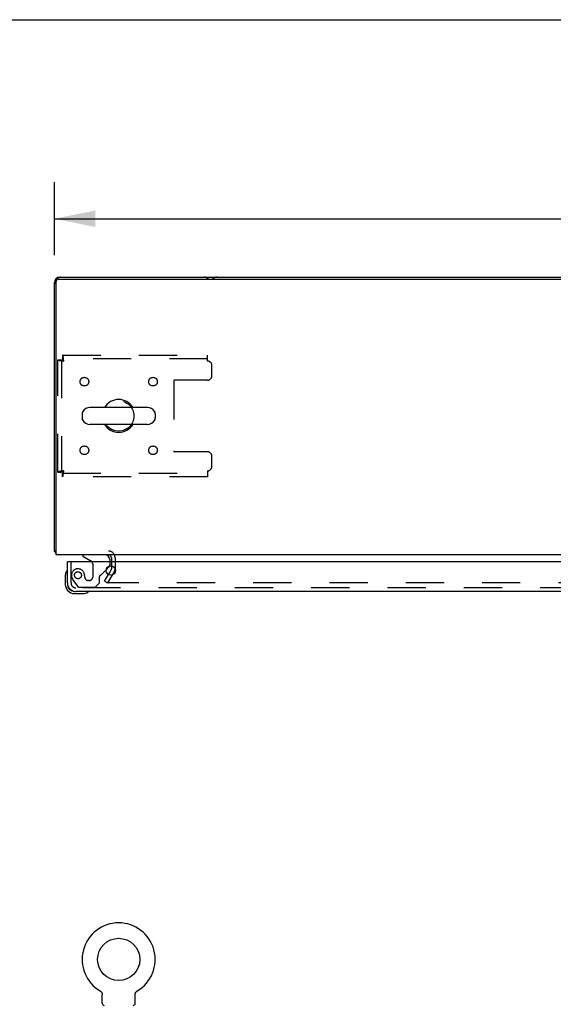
# Model space of a CAD drawing. Header units: inches. Extents: x 0 to 200, y 0 to 129.
# Tile 19 of 27: x 40 to 55, y 101 to 129. Entities that reach past the tile are written whole.
import ezdxf

# ---------------------------------------------------------------- set-up
doc = ezdxf.new("R2010")
doc.units = ezdxf.units.IN
doc.header["$LTSCALE"] = 11
doc.header["$MEASUREMENT"] = 0
doc.linetypes.add('HIDDEN', pattern=[0.2, 0.1, -0.1])
doc.layers.get('0').update_dxf_attribs({"linetype": 'CONTINUOUS'})
for name, color, linetype in [('DEFAULT_2', 8, 'HIDDEN'), ('DIMENSIONS', 7, 'CONTINUOUS'), ('SLAVE_DOOR_ASSEMBLY', 7, 'CONTINUOUS')]:
    doc.layers.add(name, color=color, linetype=linetype)
doc.styles.get("Standard").update_dxf_attribs({"font": 'arial.ttf'})
doc.dimstyles.new('DIMSTYLE_1', dxfattribs={"dimtxt": 0.882353, "dimasz": 1.176471, "dimexe": 0.09, "dimexo": 0.07, "dimgap": 0.0375, "dimtad": 0, "dimtih": 1, "dimtoh": 1, "dimzin": 4, "dimdsep": 46, "dimtxsty": 'Standard', "dimblk": '_FILLED', "dimblk1": '_FILLED', "dimblk2": '_FILLED', "dimcen": 0.09, "dimadec": 3, "dimazin": 1, "dimtfac": 1, "dimtdec": 3, "dimtofl": 0, "dimtmove": 0, "dimatfit": 3, "dimldrblk": '_FILLED', "dimfxl": 0, "dimtolj": 1, "dimtzin": 4, "dimarcsym": 0})

# ---------------------------------------------------------------- blocks, each defined once
blk = doc.blocks.new('_FILLED')
at = {"color": 0, "linetype": 'ByBlock'}
blk.add_solid([(0, 0), (-1, 0.2), (-1, -0.2)], dxfattribs=at)
blk = doc.blocks.new('*D3')
at = {"layer": 'DIMENSIONS', "color": 2, "linetype": 'Continuous'}
for p, q in [((40.75, 122.623), (40.75, 124.732)), ((88.75, 122.623), (88.75, 124.732)), ((40.75, 123.673), (62.767, 123.673)), ((88.75, 123.673), (66.733, 123.673))]:
    blk.add_line(p, q, dxfattribs=at)
at = {"layer": 'DIMENSIONS', "color": 2, "linetype": 'Continuous', "xscale": 1.1764705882, "yscale": 1.1764705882, "zscale": 1.1764705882, "rotation": 180}
blk.add_blockref('_FILLED', (40.75, 123.673), dxfattribs=at)
at = {"layer": 'DIMENSIONS', "color": 2, "linetype": 'Continuous', "xscale": 1.1764705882, "yscale": 1.1764705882, "zscale": 1.1764705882}
blk.add_blockref('_FILLED', (88.75, 123.673), dxfattribs=at)
at = {"layer": 'DIMENSIONS', "color": 2, "linetype": 'Continuous', "insert": (64.75, 124.114), "char_height": 0.8824, "width": 3.08332, "attachment_point": 2, "line_spacing_factor": 0.9}
blk.add_mtext('48.00', dxfattribs=at)

msp = doc.modelspace()

# ---------------------------------------------------------------- linework, layer by layer
at = {"color": 7, "linetype": 'Continuous'}
for p, q in [((0, 129.412), (200, 129.412)), ((40.753, 121.834), (40.75, 121.834)), ((40.795, 121.943), (40.805, 121.933)), ((40.802, 113.989), (40.802, 121.877)), ((40.862, 121.937), (88.638, 121.937)), ((40.905, 121.989), (40.905, 121.986)), ((43.435, 118.23), (41.772, 118.23)), ((41.55, 118.052), (41.55, 117.925)), ((43.658, 118.052), (43.658, 117.925)), ((43.435, 117.747), (41.772, 117.747)), ((40.802, 114.093), (40.75, 114.093)), ((40.79, 114.061), (40.802, 114.07)), ((40.795, 114.034), (40.802, 114.041)), ((88.698, 113.989), (40.802, 113.989)), ((42.067, 101.417), (42.067, 101.417)), ((42.067, 101.417), (42.071, 101.415)), ((42.071, 101.415), (42.075, 101.412)), ((42.075, 101.412), (42.078, 101.41)), ((42.078, 101.41), (42.082, 101.407)), ((42.082, 101.407), (42.085, 101.404)), ((42.085, 101.404), (42.088, 101.402)), ((42.088, 101.402), (42.091, 101.399)), ((42.091, 101.399), (42.094, 101.395)), ((42.094, 101.396), (42.097, 101.392)), ((42.097, 101.392), (42.1, 101.389)), ((42.1, 101.389), (42.103, 101.386)), ((42.103, 101.386), (42.105, 101.382)), ((42.105, 101.382), (42.108, 101.379)), ((42.108, 101.379), (42.11, 101.375)), ((42.11, 101.375), (42.112, 101.371)), ((42.112, 101.371), (42.115, 101.367)), ((42.115, 101.367), (42.116, 101.363)), ((42.116, 101.363), (42.118, 101.359)), ((42.118, 101.36), (42.12, 101.355)), ((42.12, 101.356), (42.121, 101.351)), ((42.121, 101.351), (42.123, 101.347)), ((42.123, 101.347), (42.124, 101.343)), ((43.081, 101.335), (43.082, 101.339)), ((43.081, 101.33), (43.081, 101.335)), ((43.082, 101.339), (43.083, 101.343)), ((43.083, 101.343), (43.085, 101.347)), ((43.085, 101.347), (43.086, 101.351)), ((43.086, 101.351), (43.088, 101.356)), ((43.088, 101.355), (43.089, 101.36)), ((43.089, 101.359), (43.091, 101.363)), ((43.091, 101.363), (43.093, 101.367)), ((43.093, 101.367), (43.095, 101.371)), ((43.095, 101.371), (43.097, 101.375)), ((43.097, 101.375), (43.1, 101.379)), ((43.1, 101.379), (43.102, 101.382)), ((43.102, 101.382), (43.105, 101.386)), ((43.105, 101.386), (43.107, 101.389)), ((43.107, 101.389), (43.11, 101.392)), ((43.11, 101.392), (43.113, 101.396)), ((43.113, 101.395), (43.116, 101.399)), ((43.116, 101.399), (43.119, 101.402)), ((43.119, 101.402), (43.123, 101.404)), ((43.122, 101.404), (43.126, 101.407)), ((43.126, 101.407), (43.129, 101.41)), ((43.129, 101.41), (43.133, 101.412)), ((43.133, 101.412), (43.136, 101.415)), ((43.133, 101.412), (43.134, 101.413)), ((43.136, 101.415), (43.14, 101.417)), ((43.14, 101.417), (43.14, 101.417)), ((42.129, 101.06), (42.129, 101.309)), ((43.079, 101.309), (43.079, 101.313)), ((43.079, 101.06), (43.079, 101.309))]:
    msp.add_line(p, q, dxfattribs=at)
at = {"color": 3, "linetype": 'Continuous'}
for p, q in [((40.75, 114.093), (40.75, 121.834)), ((40.75, 121.834), (40.752, 121.826)), ((40.913, 121.987), (40.905, 121.989)), ((40.905, 121.989), (88.595, 121.989)), ((42.396, 113.904), (42.396, 113.785)), ((42.391, 113.568), (42.306, 113.421)), ((42.396, 113.666), (42.396, 113.584))]:
    msp.add_line(p, q, dxfattribs=at)
for points in [[(40.767, 114.076), (40.765, 114.077), (40.764, 114.077), (40.763, 114.078), (40.761, 114.079), (40.76, 114.079), (40.759, 114.08), (40.758, 114.081), (40.757, 114.081), (40.757, 114.082), (40.756, 114.082), (40.755, 114.083), (40.755, 114.084), (40.754, 114.084), (40.753, 114.085), (40.753, 114.085), (40.753, 114.086), (40.752, 114.086), (40.752, 114.087), (40.751, 114.087), (40.751, 114.088), (40.751, 114.088), (40.751, 114.088), (40.75, 114.089), (40.75, 114.089), (40.75, 114.09), (40.75, 114.09), (40.75, 114.091), (40.75, 114.091), (40.75, 114.092), (40.75, 114.092), (40.75, 114.093)], [(40.79, 114.061), (40.79, 114.061), (40.789, 114.062), (40.789, 114.062), (40.788, 114.063), (40.787, 114.064), (40.787, 114.064), (40.786, 114.065), (40.785, 114.066), (40.784, 114.066), (40.783, 114.067), (40.782, 114.068), (40.781, 114.069), (40.779, 114.069), (40.778, 114.07), (40.776, 114.071), (40.775, 114.072), (40.773, 114.073), (40.767, 114.076)]]:
    msp.add_lwpolyline(points, dxfattribs=at)
at = {"color": 7, "linetype": 'Continuous'}
for points in [[(42.124, 101.343), (42.125, 101.339), (42.126, 101.335)], [(42.125, 101.339), (42.126, 101.335), (42.127, 101.33), (42.128, 101.326), (42.128, 101.322), (42.128, 101.318), (42.129, 101.313), (42.129, 101.309)], [(43.079, 101.313), (43.079, 101.318), (43.079, 101.322), (43.08, 101.326), (43.081, 101.33)], [(43.079, 101.313), (43.079, 101.318), (43.079, 101.322), (43.08, 101.326), (43.081, 101.33)], [(42.128, 101.318), (42.129, 101.313), (42.129, 101.309)]]:
    msp.add_lwpolyline(points, dxfattribs=at)
msp.add_circle((42.604, 102.324), 0.609, dxfattribs=at)
at = {"color": 3, "linetype": 'Continuous'}
for centre, radius, start, end in [((40.939, 121.8), 0.189, 90, 180), ((40.905, 121.834), 0.155, 90, 180), ((45.061, 121.8), 0.189, 46.4602, 90), ((45.439, 121.8), 0.189, 90, 133.513), ((40.905, 114.144), 0.155, 205.7002, 228.2478), ((40.939, 114.178), 0.189, 218.2806, 223.5396), ((42.311, 113.904), 0.085, 0, 90), ((42.363, 113.584), 0.033, 330, 360)]:
    msp.add_arc(centre, radius, start, end, dxfattribs=at)
at = {"color": 7, "linetype": 'Continuous'}
for centre, radius, start, end in [((40.862, 121.877), 0.06, 90, 180), ((42.604, 117.989), 0.475, 30.5571, 149.4429), ((41.675, 118.052), 0.125, 146.8152, 180), ((41.772, 117.989), 0.241, 90, 146.8152), ((43.435, 117.989), 0.241, 33.1848, 90), ((43.533, 118.052), 0.125, 0, 33.1848), ((41.675, 117.925), 0.125, 180, 213.1848), ((41.772, 117.989), 0.241, 213.1848, 270), ((43.435, 117.989), 0.241, 270, 326.8152), ((43.533, 117.925), 0.125, 326.8152, 360), ((42.604, 117.989), 0.475, 210.5571, 329.4429), ((42.604, 102.324), 1.054, 300.3993, 239.6007), ((42.189, 101.06), 0.06, 180, 270), ((43.019, 101.06), 0.06, 270, 360)]:
    msp.add_arc(centre, radius, start, end, dxfattribs=at)
at = {"layer": 'DEFAULT_2', "color": 8, "linetype": 'HIDDEN'}
for p, q in [((40.854, 116.373), (40.854, 119.605)), ((40.854, 119.605), (40.958, 119.605)), ((40.958, 119.605), (40.958, 116.373)), ((40.988, 119.739), (40.988, 119.635)), ((40.988, 119.739), (45.166, 119.739)), ((45.166, 119.635), (40.988, 119.635)), ((45.166, 119.572), (45.166, 119.739)), ((45.291, 119.145), (45.291, 119.447)), ((44.191, 118.99), (44.191, 116.987)), ((45.166, 119.02), (44.221, 119.02)), ((45.166, 116.957), (44.221, 116.957)), ((45.291, 116.531), (45.291, 116.832)), ((40.854, 116.373), (40.958, 116.373)), ((45.166, 116.406), (45.166, 116.239)), ((40.988, 116.239), (40.988, 116.343)), ((40.988, 116.343), (45.166, 116.343)), ((45.166, 116.239), (40.988, 116.239)), ((42.5, 113.904), (42.5, 113.584)), ((42.396, 113.785), (42.396, 113.666)), ((42.195, 113.228), (42.306, 113.421)), ((42.481, 113.516), (42.285, 113.176)), ((42.481, 113.516), (42.299, 113.201)), ((42.195, 113.228), (42.285, 113.176)), ((87.182, 113.176), (42.317, 113.176)), ((42.073, 101.413), (42.075, 101.412))]:
    msp.add_line(p, q, dxfattribs=at)
for points in [[(40.854, 119.605), (40.855, 119.602), (40.858, 119.6), (40.863, 119.598), (40.87, 119.595), (40.879, 119.593), (40.89, 119.591), (40.903, 119.588), (40.917, 119.586), (40.932, 119.584), (40.948, 119.581), (40.966, 119.579), (40.984, 119.576), (41.002, 119.574), (41.021, 119.572)], [(40.958, 119.605), (40.958, 119.602), (40.959, 119.6), (40.961, 119.598), (40.964, 119.595), (40.967, 119.593), (40.971, 119.591), (40.976, 119.588), (40.981, 119.586), (40.987, 119.584), (40.993, 119.581), (41, 119.579), (41.007, 119.576), (41.014, 119.574), (41.021, 119.572)], [(41.021, 119.572), (41.018, 119.59), (41.016, 119.609), (41.014, 119.627), (41.011, 119.644), (41.009, 119.661), (41.007, 119.676), (41.004, 119.69), (41.002, 119.702), (41, 119.713), (40.997, 119.722), (40.995, 119.729), (40.992, 119.735), (40.99, 119.738), (40.988, 119.739)], [(41.021, 119.572), (41.018, 119.579), (41.016, 119.586), (41.014, 119.593), (41.011, 119.599), (41.009, 119.605), (41.007, 119.611), (41.004, 119.616), (41.002, 119.621), (41, 119.625), (40.997, 119.628), (40.995, 119.631), (40.992, 119.633), (40.99, 119.634), (40.988, 119.635)], [(41.021, 116.406), (41.002, 116.403), (40.984, 116.401), (40.966, 116.399), (40.948, 116.396), (40.932, 116.394), (40.917, 116.392), (40.903, 116.389), (40.89, 116.387), (40.879, 116.385), (40.87, 116.382), (40.863, 116.38), (40.858, 116.377), (40.855, 116.375), (40.854, 116.373)], [(41.021, 116.406), (41.014, 116.403), (41.007, 116.401), (41, 116.399), (40.993, 116.396), (40.987, 116.394), (40.981, 116.392), (40.976, 116.389), (40.971, 116.387), (40.967, 116.385), (40.964, 116.382), (40.961, 116.38), (40.959, 116.377), (40.958, 116.375), (40.958, 116.373)], [(40.988, 116.239), (40.99, 116.24), (40.992, 116.243), (40.995, 116.248), (40.997, 116.255), (41, 116.264), (41.002, 116.275), (41.004, 116.288), (41.007, 116.302), (41.009, 116.317), (41.011, 116.333), (41.014, 116.351), (41.016, 116.369), (41.018, 116.387), (41.021, 116.406)], [(40.988, 116.343), (40.99, 116.343), (40.992, 116.344), (40.995, 116.346), (40.997, 116.349), (41, 116.352), (41.002, 116.356), (41.004, 116.361), (41.007, 116.366), (41.009, 116.372), (41.011, 116.378), (41.014, 116.385), (41.016, 116.392), (41.018, 116.399), (41.021, 116.406)], [(42.299, 113.201), (42.299, 113.2), (42.298, 113.198), (42.298, 113.196), (42.297, 113.195), (42.297, 113.194)], [(42.297, 113.194), (42.297, 113.193), (42.298, 113.191), (42.298, 113.189), (42.299, 113.188), (42.299, 113.186), (42.3, 113.184), (42.301, 113.183), (42.303, 113.182), (42.304, 113.18), (42.306, 113.179), (42.308, 113.178), (42.309, 113.178), (42.311, 113.177)], [(42.317, 113.176), (42.315, 113.176), (42.313, 113.177), (42.311, 113.177)]]:
    msp.add_lwpolyline(points, dxfattribs=at)
for centre, radius in [((41.614, 118.978), 0.125), ((43.593, 118.978), 0.125), ((42.604, 117.989), 0.438), ((41.614, 116.999), 0.125), ((43.593, 116.999), 0.125)]:
    msp.add_circle(centre, radius, dxfattribs=at)
for centre, radius, start, end in [((45.166, 119.447), 0.125, 0, 90), ((44.221, 118.99), 0.03, 90, 180), ((45.166, 119.145), 0.125, 270, 360), ((44.221, 116.987), 0.03, 180, 270), ((45.166, 116.832), 0.125, 0, 90), ((45.166, 116.531), 0.125, 270, 360), ((42.311, 113.904), 0.189, 0, 90), ((42.363, 113.584), 0.137, 330, 360)]:
    msp.add_arc(centre, radius, start, end, dxfattribs=at)
at = {"layer": 'SLAVE_DOOR_ASSEMBLY', "color": 7, "linetype": 'Continuous'}
for p, q in [((41.567, 113.989), (41.567, 113.95)), ((41.567, 113.95), (41.805, 113.812)), ((42.354, 113.785), (42.354, 113.832)), ((41.145, 113.785), (41.125, 113.785)), ((42.244, 113.558), (42.324, 113.638)), ((41.065, 113.39), (41.065, 113.134)), ((41.125, 113.177), (41.125, 113.134)), ((41.328, 112.931), (41.371, 112.931)), ((41.328, 112.871), (41.584, 112.871))]:
    msp.add_line(p, q, dxfattribs=at)
at = {"layer": 'SLAVE_DOOR_ASSEMBLY', "color": 8, "linetype": 'HIDDEN'}
for p, q in [((42.197, 113.989), (41.567, 113.989)), ((41.229, 113.177), (41.229, 113.785)), ((41.855, 113.725), (41.855, 113.346)), ((42.105, 113.419), (42.244, 113.558)), ((42.354, 113.709), (42.354, 113.785)), ((41.626, 113.346), (41.626, 113.334)), ((41.757, 113.248), (41.724, 113.248)), ((42.047, 113.182), (42.047, 113.361)), ((41.303, 113.234), (41.405, 113.089)), ((64.656, 113.035), (41.371, 113.035)), ((41.469, 113.056), (41.921, 113.056)), ((41.921, 113.056), (42.047, 113.182))]:
    msp.add_line(p, q, dxfattribs=at)
at = {"layer": 'SLAVE_DOOR_ASSEMBLY', "color": 3, "linetype": 'Continuous'}
for p, q in [((41.125, 113.177), (41.125, 113.785)), ((64.593, 113.785), (41.145, 113.785)), ((64.656, 112.931), (41.371, 112.931))]:
    msp.add_line(p, q, dxfattribs=at)
msp.add_circle((42.375, 113.535), 0.133, dxfattribs=at)
at = {"layer": 'SLAVE_DOOR_ASSEMBLY', "color": 8, "linetype": 'HIDDEN'}
msp.add_circle((41.429, 113.398), 0.101, dxfattribs=at)
at = {"layer": 'SLAVE_DOOR_ASSEMBLY', "color": 7, "linetype": 'Continuous'}
for centre, radius, start, end in [((41.755, 113.725), 0.1, 36.5468, 59.908), ((42.197, 113.832), 0.157, 0, 90), ((41.113, 113.511), 0.015, 96.3796, 149.1101), ((41.11, 113.511), 0.015, 0, 83.6204), ((42.254, 113.709), 0.1, 315, 332.9732), ((41.315, 113.39), 0.25, 149.1101, 180), ((41.328, 113.134), 0.263, 180, 270), ((41.328, 113.134), 0.203, 180, 270), ((41.584, 113.121), 0.25, 270, 300.8899), ((41.705, 112.916), 0.015, 6.3796, 90), ((41.705, 112.919), 0.015, 300.8899, 353.6204)]:
    msp.add_arc(centre, radius, start, end, dxfattribs=at)
at = {"layer": 'SLAVE_DOOR_ASSEMBLY', "color": 8, "linetype": 'HIDDEN'}
for centre, radius, start, end in [((41.429, 113.398), 0.187, 17.8482, 196.8439), ((41.755, 113.725), 0.1, 0, 36.5468), ((42.254, 113.709), 0.1, 332.9732, 360), ((41.619, 113.455), 0.386, 196.8439, 215.1), ((41.233, 113.334), 0.393, 1.6599, 17.9298), ((41.724, 113.346), 0.098, 180, 270), ((41.757, 113.346), 0.098, 270, 360), ((42.086, 113.361), 0.039, 111.6096, 180), ((42.035, 113.49), 0.1, 291.6096, 315), ((41.371, 113.177), 0.142, 180, 270), ((41.469, 113.135), 0.079, 215.1, 270)]:
    msp.add_arc(centre, radius, start, end, dxfattribs=at)
at = {"layer": 'SLAVE_DOOR_ASSEMBLY', "color": 3, "linetype": 'Continuous'}
msp.add_arc((41.371, 113.177), 0.246, 180, 270, dxfattribs=at)

# ---------------------------------------------------------------- dimensions: what is measured, and where the dimension line sits
at = {"layer": 'DIMENSIONS', "color": 2, "linetype": 'Continuous'}
dim = msp.add_linear_dim(base=(88.75, 123.673), p1=(40.75, 124.802), p2=(88.75, 124.802), dimstyle='DIMSTYLE_1', dxfattribs=at)
dim.commit()
dim.dimension.update_dxf_attribs({"geometry": '*D3', "text_midpoint": (64.727, 123.668), "dimtype": 160})

doc.saveas('drawing.dxf')
